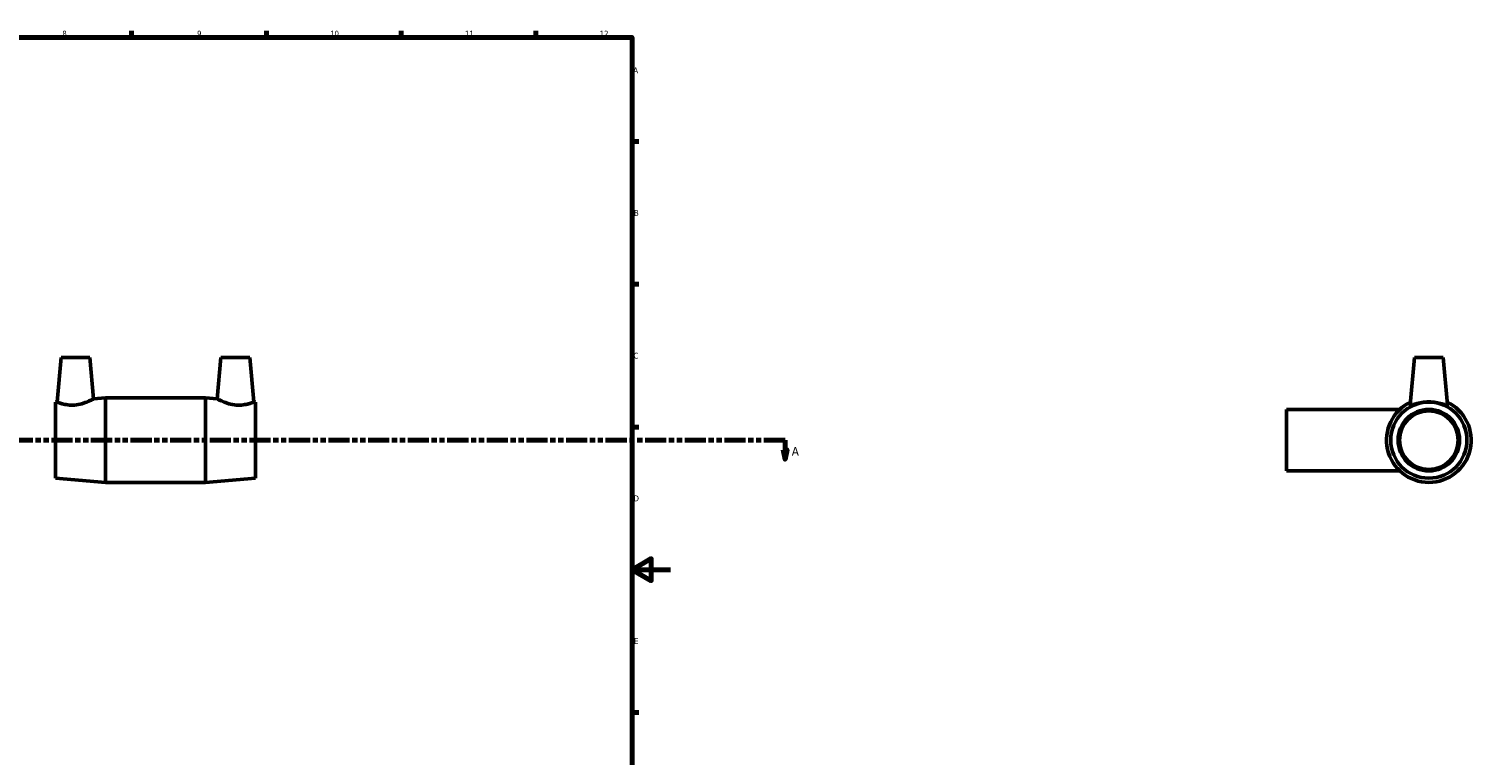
# Model space of a CAD drawing. Header units: millimetres. Extents: x -126 to 1435, y -177 to 1718.
# Tile 3 of 7: x 507 to 1257, y 200 to 578. Entities that reach past the tile are written whole.
import ezdxf

# ---------------------------------------------------------------- set-up
doc = ezdxf.new("R2010")
doc.units = ezdxf.units.MM
doc.linetypes.add('DOUBLE_DASH_CHAIN', pattern=[1.2403, 0.6614, -0.0827, 0.1654, -0.0827, 0.1654, -0.0827])
for name, color, linetype, lineweight in [('Border (ANSI)', 7, 'Continuous', 70), ('Section Line (ANSI)', 7, 'DOUBLE_DASH_CHAIN', 70), ('Visible (ANSI)', 7, 'Continuous', 50)]:
    doc.layers.add(name, color=color, linetype=linetype, lineweight=lineweight)
doc.styles.add('Label Text (ANSI)', font='tahoma.ttf')
doc.styles.add('Note Text (ANSI)', font='tahoma.ttf')

# ---------------------------------------------------------------- blocks, each defined once
blk = doc.blocks.new('Borders Default Border')
at = {"layer": 'Border (ANSI)'}
for p, q in [((560.67, 574), (560.67, 577.45)), ((630.75, 574), (630.75, 577.45)), ((700.83, 574), (700.83, 577.45)), ((770.92, 574), (770.92, 577.45)), ((821, 519.75), (824.45, 519.75)), ((821, 445.5), (824.45, 445.5)), ((821, 371.25), (824.45, 371.25)), ((821, 222.75), (824.45, 222.75))]:
    blk.add_line(p, q, dxfattribs=at)
at = {"layer": 'Border (ANSI)', "flags": 128}
for points in [[(20, 20), (20, 574), (821, 574), (821, 20), (20, 20)], [(841, 297), (821, 297), (831, 302.77), (831, 291.23), (821, 297)]]:
    blk.add_lwpolyline(points, dxfattribs=at)
at = {"layer": 'Border (ANSI)', "color": 230, "true_color": 0xff0080, "attachment_point": 7, "style": 'Note Text (ANSI)'}
for s, insert, char_height in [('8', (524.63, 574.33), 3.05), ('9', (594.7, 574.34), 3.05), ('10', (663.96, 574.34), 3.048), ('11', (734.04, 574.4), 3.048), ('12', (804.13, 574.4), 3.048), ('A', (821.63, 555.35), 3.05), ('B', (821.99, 481.1), 3.05), ('C', (821.8, 406.8), 3.05), ('D', (821.81, 332.6), 3.05), ('E', (822.05, 258.35), 3.05)]:
    blk.add_mtext(s, dxfattribs=dict(at, insert=insert, char_height=char_height))
blk = doc.blocks.new('2dTransSection0')
at = {"layer": 'Section Line (ANSI)', "linetype": 'DOUBLE_DASH_CHAIN', "ltscale": 16.602882}
blk.add_line((251.23, 364.43), (900.59, 364.43), dxfattribs=at)
at = {"layer": 'Section Line (ANSI)', "linetype": 'Continuous'}
for p, q in [((251.23, 364.43), (262.22, 364.43)), ((251.23, 364.43), (251.23, 359.43)), ((889.6, 364.43), (900.59, 364.43)), ((900.59, 364.43), (900.59, 359.43)), ((250.23, 359.43), (251.23, 354.43)), ((252.23, 359.43), (250.23, 359.43)), ((251.23, 359.43), (251.23, 354.43)), ((251.23, 354.43), (252.23, 359.43)), ((899.59, 359.43), (900.59, 354.43)), ((901.59, 359.43), (899.59, 359.43)), ((900.59, 359.43), (900.59, 354.43)), ((900.59, 354.43), (901.59, 359.43))]:
    blk.add_line(p, q, dxfattribs=at)
at = {"layer": 'Section Line (ANSI)', "linetype": 'Continuous', "flags": 128}
for points in [[(250.23, 359.43), (251.23, 354.43), (252.23, 359.43), (250.23, 359.43)], [(899.59, 359.43), (900.59, 354.43), (901.59, 359.43), (899.59, 359.43)]]:
    blk.add_lwpolyline(points, dxfattribs=at)
at = {"layer": 'Section Line (ANSI)'}
for points in [[(250.23, 359.43), (251.23, 354.43), (252.23, 359.43), (250.23, 359.43)], [(899.59, 359.43), (900.59, 354.43), (901.59, 359.43), (899.59, 359.43)]]:
    blk.add_solid(points, dxfattribs=at)
at = {"layer": 'Section Line (ANSI)', "char_height": 4.57, "attachment_point": 7, "style": 'Label Text (ANSI)'}
for insert in [(243.87, 356.36), (904.06, 356.36)]:
    blk.add_mtext('A', dxfattribs=dict(at, insert=insert))

msp = doc.modelspace()

# ---------------------------------------------------------------- linework, layer by layer
at = {"layer": 'Visible (ANSI)'}
for p, q in [((523.931, 407.427), (521.908, 384.302)), ((523.931, 407.427), (538.931, 407.427)), ((538.931, 407.427), (540.815, 385.901)), ((607.131, 407.427), (605.248, 385.901)), ((622.131, 407.427), (607.131, 407.427)), ((622.131, 407.427), (624.154, 384.302)), ((1227.964, 407.427), (1225.801, 382.711)), ((1227.964, 407.427), (1242.964, 407.427)), ((1242.964, 407.427), (1245.126, 382.711)), ((521.031, 384.227), (521.908, 384.302)), ((521.031, 344.627), (521.031, 384.227)), ((540.815, 385.901), (547.031, 386.427)), ((547.031, 342.427), (547.031, 386.427)), ((547.031, 386.427), (599.031, 386.427)), ((599.031, 342.427), (599.031, 386.427)), ((605.248, 385.901), (599.031, 386.427)), ((625.031, 384.227), (624.154, 384.302)), ((625.031, 344.627), (625.031, 384.227)), ((1161.464, 380.427), (1161.464, 348.427)), ((1161.464, 380.427), (1220.364, 380.427)), ((1161.464, 348.427), (1220.364, 348.427)), ((521.031, 344.627), (547.031, 342.427)), ((547.031, 342.427), (599.031, 342.427)), ((625.031, 344.627), (599.031, 342.427))]:
    msp.add_line(p, q, dxfattribs=at)
for radius in [19.8, 16, 15.2]:
    msp.add_circle((1235.464, 364.427), radius, dxfattribs=at)
msp.add_arc((1235.464, 364.427), 22, 115.661278, 64.338722, dxfattribs=at)
for points, knots in [([(530.986, 382.672), (529.813, 382.585), (528.577, 382.624), (526.334, 382.913), (525.325, 383.153), (523.74, 383.608), (523.051, 383.855), (522.135, 384.204), (521.908, 384.302), (521.908, 384.302)], [0, 0, 0, 0, 0.3531402, 0.3531402, 0.7062805, 0.7062805, 1.0622591, 1.0622591, 1.4182377, 1.4182377, 1.4182377, 1.4182377]), ([(540.815, 385.901), (540.815, 385.901), (540.563, 385.762), (539.573, 385.251), (538.835, 384.884), (537.13, 384.144), (536.034, 383.716), (533.603, 383.023), (532.266, 382.768), (530.986, 382.672)], [4.3552223, 4.3552223, 4.3552223, 4.3552223, 4.7292084, 4.7292084, 5.1031944, 5.1031944, 5.4885819, 5.4885819, 5.8739694, 5.8739694, 5.8739694, 5.8739694]), ([(615.077, 382.672), (613.797, 382.768), (612.459, 383.023), (610.029, 383.716), (608.933, 384.144), (607.228, 384.884), (606.49, 385.251), (605.499, 385.762), (605.248, 385.901), (605.248, 385.901)], [0, 0, 0, 0, 0.3853875, 0.3853875, 0.770775, 0.770775, 1.144761, 1.144761, 1.518747, 1.518747, 1.518747, 1.518747]), ([(624.154, 384.302), (624.154, 384.302), (623.927, 384.204), (623.011, 383.855), (622.323, 383.608), (620.737, 383.153), (619.729, 382.913), (617.486, 382.624), (616.25, 382.585), (615.077, 382.672)], [4.4557317, 4.4557317, 4.4557317, 4.4557317, 4.8117103, 4.8117103, 5.1676889, 5.1676889, 5.5208291, 5.5208291, 5.8739694, 5.8739694, 5.8739694, 5.8739694]), ([(1245.119, 382.672), (1245.073, 382.585), (1244.785, 382.624), (1243.744, 382.913), (1242.991, 383.153), (1241.299, 383.608), (1240.236, 383.855), (1237.912, 384.204), (1236.65, 384.302), (1234.277, 384.302), (1233.015, 384.204), (1230.692, 383.855), (1229.629, 383.608), (1227.936, 383.153), (1227.183, 382.913), (1226.142, 382.624), (1225.855, 382.585), (1225.802, 382.683), (1225.8, 382.696), (1225.802, 382.712)], [0, 0, 0, 0, 0.3531402, 0.3531402, 0.7062805, 0.7062805, 1.0622591, 1.0622591, 1.4182377, 1.4182377, 1.7742162, 1.7742162, 2.1301948, 2.1301948, 2.4833351, 2.4833351, 2.8364753, 2.8364753, 2.8809672, 2.8809672, 2.8809672, 2.8809672])]:
    msp.add_open_spline(points, degree=3, knots=knots, dxfattribs=at)
msp.add_open_spline([(1245.126, 382.712), (1245.127, 382.696), (1245.125, 382.683), (1245.119, 382.672)], degree=3, dxfattribs=at)

# ---------------------------------------------------------------- block references
msp.add_blockref('Borders Default Border', (0, 0))
at = {"layer": 'Section Line (ANSI)'}
msp.add_blockref('2dTransSection0', (0, 0), dxfattribs=at)

doc.saveas('drawing.dxf')
